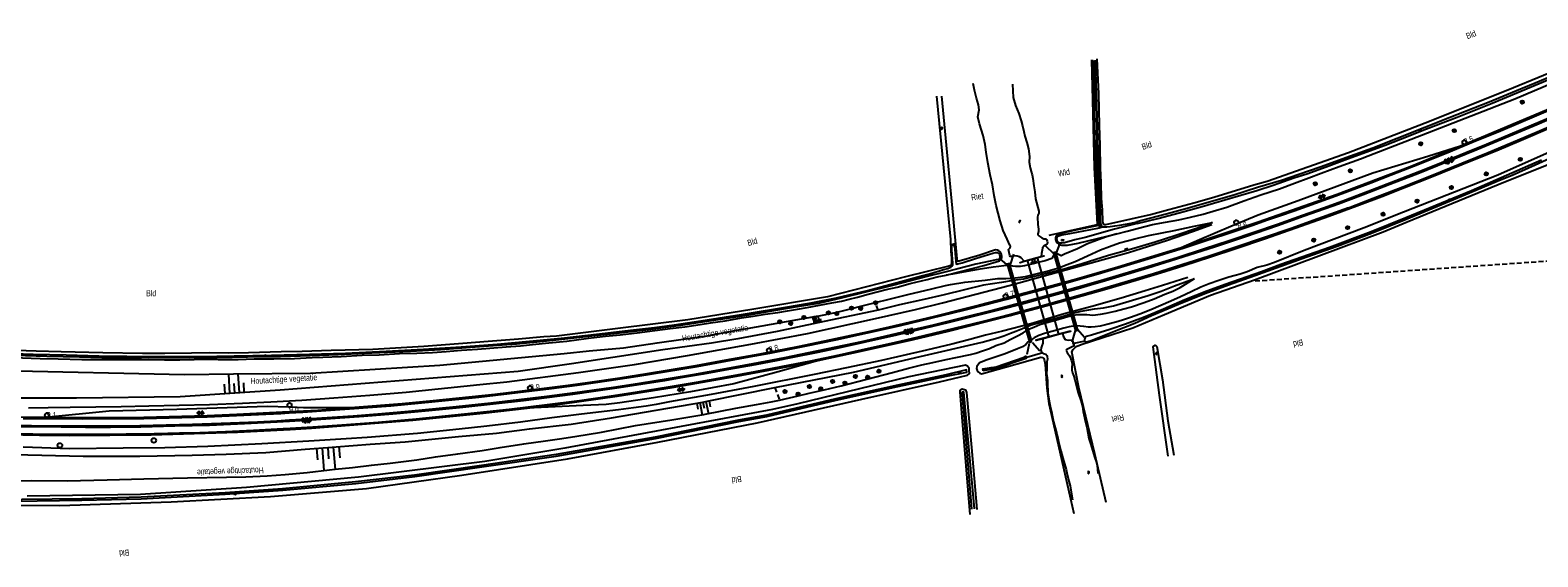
# Model space of a CAD drawing. Header units: metres. Extents: x 74699 to 149952, y 394498 to 789673.
# Tile 7 of 22: x 75684 to 76304, y 394606 to 394823. Entities that reach past the tile are written whole.
import ezdxf

# ---------------------------------------------------------------- set-up
doc = ezdxf.new("R2010")
doc.units = ezdxf.units.M
doc.linetypes.add('Houtwal', pattern=[3, 2, -1])
doc.layers.get('0').update_dxf_attribs({"linetype": 'CONTINUOUS'})
for name, color, linetype in [('4401', 7, 'CONTINUOUS'), ('4411', 7, 'CONTINUOUS'), ('4504', 7, 'CONTINUOUS'), ('4601', 172, 'CONTINUOUS'), ('4602', 7, 'CONTINUOUS'), ('B-AF-FRAST-GD', 47, 'Raster'), ('B-AF-HOUT-GD', 74, 'Houtwal'), ('B-AF-RAST-GD', 47, 'Raster'), ('B-AS-HECT-GD', 9, 'CONTINUOUS'), ('B-BB-BORD-GD', 8, 'CONTINUOUS'), ('B-BP-BOOM-GD', 74, 'CONTINUOUS'), ('B-GL-RAIL-GD', 232, 'CONTINUOUS'), ('B-MK-ASSTRP-GD', 121, 'CONTINUOUS'), ('B-MK-STRP-GD', 121, 'CONTINUOUS'), ('B-TE-OND-GD', 8, 'CONTINUOUS'), ('B-TR-SLOO-GD', 142, 'CONTINUOUS'), ('B-TR-TALB-GD', 72, 'CONTINUOUS'), ('B-TR-TALO-GD', 72, 'CONTINUOUS'), ('B-VH-HALT-GD', 13, 'CONTINUOUS'), ('B-VH-HFDR-GD', 13, 'CONTINUOUS'), ('B-WT-DUIKER-GD', 134, 'CONTINUOUS'), ('B-WT-HDUIK-GD', 134, 'CONTINUOUS'), ('B-WT-WLIJN-GD', 134, 'CONTINUOUS'), ('L-AR-BLOCKS-GD', 8, 'CONTINUOUS'), ('L-AR-SYMB-GD', 8, 'CONTINUOUS')]:
    doc.layers.add(name, color=color, linetype=linetype)
doc.linetypes.add('Raster', pattern='A,4,-1,[1,dgnlstyle.shx,S=0.004,R=0,X=0,Y=0],-1', length=6)

# ---------------------------------------------------------------- blocks, each defined once
blk = doc.blocks.new('TALUD', base_point=(74815.635627, 394500.906339))
at = {"layer": '4602'}
for points in [[(74815.135627, 394501.406339, 0), (74815.635627, 394501.406339, 0)], [(74815.135627, 394501.156339, 0), (74816.135627, 394501.156339, 0)], [(74815.135627, 394500.906339, 0), (74815.635627, 394500.906339, 0)], [(74815.135627, 394500.656339, 0), (74816.135627, 394500.656339, 0)], [(74815.135627, 394500.406339, 0), (74815.635627, 394500.406339, 0)]]:
    blk.add_polyline3d(points, dxfattribs=at)
blk = doc.blocks.new('2401')
blk.add_circle((0, 0), 0.375)
blk = doc.blocks.new('2202')
for p, q in [((-0.35, 0), (-0.5, 0)), ((0, 0.35), (0, 0.5)), ((0.35, 0), (0.5, 0)), ((0, -0.35), (0, -0.5))]:
    blk.add_line(p, q)
blk.add_circle((0, 0), 0.35)
blk = doc.blocks.new('WATER', base_point=(74757.21488, 394499.617761))
at = {"layer": '4601'}
for points in [[(74756.71488, 394499.767761, 0), (74756.77738, 394499.830261, 0), (74756.90238, 394499.892761, 0), (74757.02738, 394499.892761, 0), (74757.15238, 394499.830261, 0), (74757.21488, 394499.767761, 0), (74757.27738, 394499.705261, 0), (74757.40238, 394499.642761, 0), (74757.52738, 394499.642761, 0), (74757.65238, 394499.705261, 0), (74757.71488, 394499.767761, 0)], [(74756.71488, 394499.467761, 0), (74756.77738, 394499.530261, 0), (74756.90238, 394499.592761, 0), (74757.02738, 394499.592761, 0), (74757.15238, 394499.530261, 0), (74757.21488, 394499.467761, 0), (74757.27738, 394499.405261, 0), (74757.40238, 394499.342761, 0), (74757.52738, 394499.342761, 0), (74757.65238, 394499.405261, 0), (74757.71488, 394499.467761, 0)]]:
    blk.add_polyline3d(points, dxfattribs=at)
blk = doc.blocks.new('GV4', base_point=(74757.21488, 394499.617761))
at = {"layer": '4401'}
for points in [[(74757.21488, 394499.649011, 0), (74757.30863, 394499.711511, 0)], [(74757.21488, 394499.555261, 0), (74757.46488, 394499.711511, 0)], [(74757.21488, 394499.711511, 0), (74757.52738, 394499.524011, 0)], [(74757.21488, 394499.617761, 0), (74757.37113, 394499.524011, 0)], [(74757.27738, 394499.524011, 0), (74757.58988, 394499.711511, 0)], [(74757.33988, 394499.711511, 0), (74757.58988, 394499.555261, 0)], [(74757.43363, 394499.524011, 0), (74757.58988, 394499.617761, 0)], [(74757.49613, 394499.711511, 0), (74757.58988, 394499.649011, 0)]]:
    blk.add_polyline3d(points, dxfattribs=at)
blk = doc.blocks.new('GV6', base_point=(74757.21488, 394499.617761))
at = {"layer": '4411'}
for points in [[(74757.21488, 394499.586511, 0), (74757.37113, 394499.711511, 0)], [(74757.21488, 394499.649011, 0), (74757.37113, 394499.524011, 0)], [(74757.27738, 394499.524011, 0), (74757.52738, 394499.711511, 0)], [(74757.27738, 394499.711511, 0), (74757.52738, 394499.524011, 0)], [(74757.43363, 394499.711511, 0), (74757.58988, 394499.586511, 0)], [(74757.43363, 394499.524011, 0), (74757.58988, 394499.649011, 0)]]:
    blk.add_polyline3d(points, dxfattribs=at)
blk = doc.blocks.new('2901')
for radius in [0.27, 0.18, 0.09]:
    blk.add_circle((0, 0), radius)

msp = doc.modelspace()

# ---------------------------------------------------------------- linework, layer by layer
at = {"layer": 'B-AF-FRAST-GD'}
for points in [[(76085.858293, 394726.002907), (76082.8043, 394728.634453)], [(76088.415705, 394730.477354), (76087.007545, 394726.154154)], [(76105.046891, 394730.537703), (76101.751872, 394733.783549)], [(76107.311122, 394734.577408), (76106.054582, 394731.022364)], [(76113.816969, 394699.043727), (76112.500824, 394694.143107)], [(76114.773624, 394699.515348), (76117.620118, 394696.210271)], [(76094.856359, 394693.653977), (76093.887411, 394689.20151)], [(76096.201189, 394694.060778), (76099.305473, 394690.586573)]]:
    msp.add_lwpolyline(points, dxfattribs=at)
at = {"layer": 'B-AF-HOUT-GD'}
for points in [[(76187.86991, 394719.389661), (76325.895139, 394728.838226), (76342.425742, 394742.844945), (76365.502798, 394767.373001), (76396.008827, 394801.979086), (76406.249155, 394812.323963)], [(76032.723732, 394707.445001), (76031.596087, 394710.527306)], [(75990.217052, 394675.494676), (75992.165007, 394670.362344)]]:
    msp.add_lwpolyline(points, dxfattribs=at)
at = {"layer": 'B-AF-RAST-GD'}
msp.add_lwpolyline([(76120.534413, 394810.367694), (76121.646784, 394766.046053), (76122.896139, 394742.589858), (76122.901462, 394742.489925), (76102.960728, 394738.108983)], dxfattribs=at)
at = {"layer": 'B-GL-RAIL-GD'}
for points in [[(75682.979323, 394667.20367), (75691.021852, 394667.321762), (75700.132794, 394667.524045), (75710.706286, 394667.573592), (75721.128158, 394667.747563), (75732.428453, 394667.990824), (75757.390298, 394668.51207), (75771.060086, 394669.085315), (75782.704226, 394669.670185), (75795.461856, 394670.388794), (75808.64454, 394671.292176), (75823.423512, 394672.345316), (75838.355966, 394673.643952), (75868.708513, 394676.741159), (75879.856817, 394677.925801), (75909.303002, 394681.777006), (75932.447858, 394685.056379), (75954.28551, 394688.791728), (75980.260842, 394693.436047), (76003.576688, 394697.815871), (76031.558834, 394703.915289), (76048.136748, 394707.665538), (76059.166588, 394710.370844), (76086.640231, 394717.563635), (76109.995566, 394723.984545), (76135.839395, 394731.172493), (76151.363425, 394736.030271), (76162.14665, 394739.693722), (76170.022903, 394742.572175)], [(76160.203234, 394720.792002), (76149.800666, 394717.555067), (76142.616071, 394715.275934), (76132.777579, 394712.374305), (76120.637976, 394708.953744), (76109.254234, 394705.825245), (76095.532127, 394701.817578), (76083.92971, 394698.790779), (76076.968633, 394697.040265), (76070.438199, 394695.284909), (76063.065477, 394693.408852), (76052.591451, 394690.896889), (76034.140088, 394686.692154), (76019.72843, 394683.711549), (76006.333403, 394680.887407), (75981.483854, 394675.913772), (75964.021556, 394672.674259), (75946.81891, 394669.627717), (75941.29207, 394668.525031), (75937.152155, 394667.858576), (75932.003803, 394667.221552), (75925.810881, 394666.383361), (75910.628088, 394664.537108), (75898.372628, 394663.02911), (75885.495044, 394661.288282), (75871.594123, 394659.66629), (75860.238321, 394658.451846), (75843.109436, 394656.639492), (75822.388254, 394654.98211), (75813.766069, 394654.39575), (75798.386953, 394653.440958), (75778.9957, 394652.317038), (75756.833203, 394651.299661), (75739.013649, 394650.675675), (75721.854962, 394650.535231), (75699.877984, 394650.335928), (75680.678583, 394651.024735)]]:
    msp.add_lwpolyline(points, dxfattribs=at)
at = {"layer": 'B-MK-ASSTRP-GD'}
for points in [[(76326.725381, 394793.496533), (76303.90612, 394783.674399), (76279.247252, 394773.395177), (76254.841973, 394763.494483), (76243.413621, 394759.043195), (76232.415607, 394754.870738), (76222.216201, 394751.057526), (76208.128261, 394746.036381), (76197.105478, 394742.116918), (76183.921785, 394737.616381), (76171.589823, 394733.497837), (76155.590645, 394728.368227), (76143.745777, 394724.707292), (76126.265637, 394719.469693), (76120.158955, 394717.704355), (76115.966956, 394716.492519), (76103.395068, 394712.98356), (76092.546259, 394710.041304), (76082.318759, 394707.359746), (76071.845668, 394704.743101), (76061.397727, 394702.110016), (76048.819656, 394699.107061), (76039.710023, 394696.979162), (76027.33842, 394694.170473), (76016.987901, 394691.924684), (76007.908425, 394690.014748), (75997.509571, 394687.92272), (75990.705445, 394686.554087), (75982.077331, 394684.939421), (75971.121834, 394682.91284), (75960.645698, 394681.054664), (75954.886553, 394680.057531), (75950.861099, 394679.375408), (75944.807689, 394678.349643), (75936.810213, 394677.079671), (75926.10058, 394675.3817), (75916.450935, 394674.007155), (75907.00334, 394672.712428), (75896.279788, 394671.292171), (75886.674649, 394670.121437), (75874.291327, 394668.739607), (75861.752223, 394667.357447), (75847.748651, 394665.898758), (75832.985026, 394664.573303), (75821.008336, 394663.569808), (75801.384614, 394662.181137), (75790.437365, 394661.553724), (75785.239233, 394661.255807), (75771.803125, 394660.569837), (75757.474479, 394659.979109), (75743.170569, 394659.577794), (75729.220956, 394659.273913), (75716.693071, 394659.146547), (75706.348552, 394659.099641), (75696.384618, 394659.168521), (75679.812964, 394659.307624)], [(75676.280359, 394660.019255), (75692.114532, 394659.828158), (75709.932347, 394659.788545), (75728.749875, 394659.940826), (75750.502358, 394660.426226), (75766.135318, 394660.953224), (75777.190085, 394661.486748), (75785.192996, 394661.869853), (75790.398796, 394662.185575), (75792.971897, 394662.341628), (75816.65439, 394663.934456), (75828.342849, 394664.840531), (75839.32856, 394665.806311), (75859.025434, 394667.76881), (75873.206629, 394669.28704), (75896.375913, 394671.965307), (75907.908008, 394673.489024), (75923.768665, 394675.729253), (75934.518256, 394677.376139), (75946.228489, 394679.267776), (75957.94858, 394681.246258), (75968.64631, 394683.149621), (75981.330668, 394685.469117), (75994.361624, 394687.966548), (76004.172592, 394689.907199), (76015.425332, 394692.27627), (76025.957334, 394694.546202), (76035.470029, 394696.689143), (76045.293764, 394698.96595), (76055.492254, 394701.383438), (76068.176973, 394704.487322), (76079.822251, 394707.441511), (76095.229527, 394711.460547), (76105.794, 394714.321131), (76115.08786, 394716.930275), (76125.567362, 394719.946022), (76143.572291, 394725.346344), (76155.775977, 394729.119437), (76167.024967, 394732.70698), (76177.163976, 394736.022995), (76187.762033, 394739.59669), (76197.09582, 394742.838117), (76207.461727, 394746.474773), (76216.1224, 394749.539484), (76225.078786, 394752.834778), (76236.239379, 394756.994533), (76245.904186, 394760.688876), (76255.688716, 394764.518995), (76264.620709, 394768.110335), (76274.711814, 394772.238335), (76283.136653, 394775.699021), (76292.836168, 394779.741919), (76301.703052, 394783.461327), (76313.123069, 394788.326429)]]:
    msp.add_lwpolyline(points, dxfattribs=at)
at = {"layer": 'B-MK-STRP-GD'}
for points in [[(75680.783414, 394662.849463), (75689.851543, 394662.780624), (75705.080364, 394662.665018), (75730.360823, 394662.856982), (75756.489184, 394663.505916), (75768.601393, 394664.006989), (75777.677801, 394664.381888), (75786.856348, 394664.901004), (75790.22093, 394665.09944), (75795.878169, 394665.433092), (75805.320923, 394666.029019), (75817.006933, 394666.871304), (75832.163856, 394668.060117), (75850.293355, 394669.74898), (75868.325351, 394671.634585), (75884.444803, 394673.487014), (75898.30088, 394675.150116), (75908.826606, 394676.565295), (75922.03725, 394678.410886), (75933.814228, 394680.222221), (75945.600497, 394682.114802), (75958.145199, 394684.232893), (75969.970088, 394686.342526), (75979.569635, 394688.110416), (75988.148192, 394689.701003), (76003.245045, 394692.677819), (76015.32875, 394695.221516), (76041.400578, 394700.990092), (76050.43282, 394703.14294), (76058.942243, 394705.202142), (76068.535091, 394707.572921), (76076.683769, 394709.62497), (76085.713959, 394711.951282), (76094.179872, 394714.174796), (76100.013018, 394715.752037), (76105.83378, 394717.348284), (76111.773004, 394719.035895), (76117.502596, 394720.6555), (76123.344671, 394722.341017), (76137.99758, 394726.654946), (76146.586552, 394729.261567), (76152.368657, 394731.102909), (76158.219051, 394732.930337), (76166.968027, 394735.75211), (76175.371489, 394738.482125), (76181.270348, 394740.486169), (76186.938571, 394742.413448), (76192.626809, 394744.354745), (76198.339473, 394746.31615), (76203.937641, 394748.302141), (76209.283808, 394750.191521), (76221.112165, 394754.446132), (76235.541725, 394759.797208), (76243.951876, 394763.036797), (76253.046979, 394766.597267), (76266.494045, 394771.997838), (76277.723813, 394776.616156), (76288.893674, 394781.242529), (76311.209865, 394790.693104)], [(76315.242151, 394785.378465), (76298.526487, 394778.246764), (76283.804213, 394772.140368), (76272.961353, 394767.691625), (76259.844188, 394762.3584), (76248.771026, 394758.009136), (76236.524852, 394753.316569), (76226.381363, 394749.324412), (76226.411486, 394749.541495), (76213.749948, 394744.936413), (76202.745515, 394741.022894), (76191.833327, 394737.278195), (76179.593105, 394733.104468), (76168.934126, 394729.611172), (76157.750211, 394726.03468), (76146.044288, 394722.399685), (76134.364531, 394718.890363), (76122.37378, 394715.338853), (76110.718505, 394712.006041), (76099.455929, 394708.941819), (76087.723322, 394705.801687), (76075.923002, 394702.769801), (76063.9777, 394699.792874), (76051.474848, 394696.752824), (76039.919056, 394694.035779), (76028.710625, 394691.547572), (76016.671393, 394688.897746), (76004.891755, 394686.442896), (75992.670041, 394683.999176), (75981.917181, 394681.959346), (75970.040437, 394679.75843), (75957.847551, 394677.610932), (75946.234951, 394675.642229), (75933.465939, 394673.616223), (75921.982246, 394671.878621), (75909.735417, 394670.131016), (75896.399343, 394668.394049), (75880.817528, 394666.532868), (75862.409348, 394664.535916), (75842.575461, 394662.55033), (75826.831459, 394661.154998), (75811.888016, 394660.009424), (75800.0582, 394659.209803), (75790.614938, 394658.644659), (75787.829109, 394658.477937), (75775.568691, 394657.845945), (75764.099724, 394657.294619), (75753.443105, 394656.936413), (75745.140302, 394656.714376), (75735.326935, 394656.474056), (75734.69671, 394656.458622), (75723.081938, 394656.308636), (75715.030005, 394656.256391), (75705.016626, 394656.202226), (75697.066115, 394656.250952), (75684.734138, 394656.359607), (75674.221605, 394656.544987)]]:
    msp.add_lwpolyline(points, dxfattribs=at)
at = {"layer": 'B-TR-SLOO-GD'}
for points in [[(76120.880492, 394810.461199), (76121.312998, 394798.459804), (76121.472813, 394789.068347), (76121.848695, 394779.073021), (76122.134797, 394769.770598), (76122.526698, 394760.952836), (76122.810193, 394752.857408), (76123.170801, 394746.332189), (76123.395786, 394742.668763)], [(76121.567808, 394810.140452), (76122.031607, 394799.369892), (76122.432821, 394787.321186), (76122.924559, 394771.129957), (76123.266168, 394759.748822), (76123.668872, 394747.237062), (76123.801492, 394743.284902), (76123.846373, 394742.73992)], [(76124.498175, 394742.842854), (76124.435164, 394742.990604), (76124.312975, 394744.075781), (76124.22245, 394747.262022), (76123.423748, 394768.500274), (76122.145601, 394810.273817)], [(76122.733824, 394810.782319), (76123.368614, 394796.445539), (76123.691596, 394783.317616), (76123.949386, 394775.232991), (76124.161728, 394765.860161), (76124.339797, 394759.987241), (76124.563687, 394753.278738), (76124.874748, 394748.618772), (76125.053935, 394744.028097), (76125.164204, 394743.300548), (76125.298229, 394742.9692)], [(76125.298229, 394742.9692), (76125.332214, 394742.885178), (76125.571378, 394742.619565), (76126.010217, 394742.604664), (76126.4688, 394742.646759), (76136.929788, 394745.023495), (76144.835971, 394746.775871), (76152.403899, 394748.802802), (76162.617155, 394751.571065), (76170.943551, 394753.917625), (76187.409334, 394758.895358), (76192.879923, 394760.509899), (76226.33452, 394772.224074), (76259.697475, 394785.174301), (76294.310637, 394799.004814), (76324.389004, 394811.385071)], [(76123.395786, 394742.668763), (76123.405121, 394742.516747), (76123.244766, 394742.262375), (76122.797154, 394742.07083), (76113.899298, 394740.256241), (76107.497387, 394738.845101), (76106.54483, 394738.426378), (76106.027015, 394737.940228), (76105.694346, 394737.197777), (76105.764009, 394736.471346), (76105.942823, 394735.698348), (76106.360428, 394735.111615), (76107.017197, 394734.665698), (76107.66726, 394734.292423), (76108.167939, 394734.167254), (76110.650845, 394734.150117), (76115.002357, 394734.978249), (76130.974911, 394738.772458), (76135.207214, 394739.941826), (76139.948763, 394741.176015), (76145.653673, 394742.589763), (76151.019208, 394743.606394), (76156.53152, 394744.595831), (76161.248483, 394745.673558), (76166.479536, 394746.92451), (76170.590393, 394748.149013), (76176.281892, 394749.784788), (76183.229186, 394752.43645), (76190.224626, 394754.823996), (76197.891929, 394757.333717), (76204.139613, 394759.660905), (76209.998098, 394761.865512), (76215.155296, 394763.800075), (76222.470214, 394766.490389), (76231.247433, 394769.636488), (76234.38748, 394770.852795), (76258.906596, 394780.374265), (76294.804983, 394794.314301), (76327.197128, 394808.134755)], [(76314.290114, 394805.473408), (76303.218551, 394800.742289), (76295.534768, 394797.687551), (76284.304507, 394792.95457), (76267.81153, 394786.490446), (76257.754736, 394782.498053), (76246.37919, 394778.043723), (76236.398764, 394774.107954), (76227.166005, 394770.770094), (76214.650147, 394766.291177), (76205.837228, 394763.180932), (76198.834054, 394760.797491), (76188.915469, 394757.805711), (76179.092251, 394754.770344), (76169.891156, 394752.05498), (76159.904026, 394749.250582), (76151.349269, 394746.903649), (76144.440346, 394745.036906), (76139.178001, 394743.713683), (76139.351599, 394743.049463), (76147.912689, 394745.061865), (76156.597086, 394747.394642), (76166.08391, 394749.977386), (76175.391175, 394752.772099), (76188.664012, 394756.611755), (76195.330419, 394758.840224), (76203.814395, 394761.787301), (76209.204518, 394763.54452), (76217.210166, 394766.348919), (76224.884637, 394769.237137), (76233.959444, 394772.502354), (76241.451748, 394775.323516), (76247.795917, 394777.705839), (76258.399956, 394781.970551), (76271.129273, 394786.869308), (76285.448917, 394792.558199), (76301.563032, 394799.347168), (76314.096772, 394804.458266)], [(76056.762286, 394795.466161), (76062.468313, 394736.501148), (76062.667243, 394731.691798), (76062.884055, 394728.823325), (76062.882565, 394727.314582), (76062.926306, 394726.551998)], [(76065.424977, 394727.721049), (76065.279009, 394728.473001), (76063.642524, 394746.474495), (76058.948658, 394795.39538)], [(76337.509849, 394784.958979), (76287.767165, 394762.933945), (76249.029361, 394747.703096), (76232.761391, 394741.307145), (76208.061971, 394731.914198), (76195.819177, 394726.986384), (76192.77785, 394725.928029), (76188.782104, 394724.87638), (76184.696205, 394723.214155), (76181.722306, 394722.211307), (76179.71661, 394721.655494), (76177.151747, 394720.902613), (76172.916465, 394719.609937), (76168.925561, 394718.250578), (76165.500902, 394716.841674), (76161.520802, 394714.931345), (76157.121234, 394712.897709), (76153.269284, 394711.023888), (76149.043314, 394709.253257), (76144.925378, 394707.531055), (76140.430071, 394705.756327), (76136.633255, 394704.360461), (76133.259259, 394703.22611), (76130.567365, 394702.415114), (76126.848407, 394701.506516), (76124.077164, 394700.838571), (76122.088976, 394700.53645), (76120.375715, 394700.412398), (76119.210072, 394700.394889), (76117.429383, 394700.595683), (76115.836077, 394700.801691), (76114.005096, 394700.878432), (76111.340024, 394700.503295), (76109.123849, 394699.95009), (76105.739795, 394699.040746), (76101.165511, 394697.713798), (76098.815598, 394696.959427), (76096.975677, 394696.055299), (76095.33465, 394694.913556), (76094.471537, 394694.299942), (76093.476884, 394693.193531), (76092.191287, 394692.339694), (76090.092085, 394691.408372), (76085.011162, 394689.455202), (76077.587403, 394686.920887), (76074.432455, 394685.763812), (76073.281713, 394684.192484), (76073.24595, 394683.341628), (76073.417313, 394682.558944), (76073.875897, 394681.975191), (76074.566396, 394681.402467), (76075.258616, 394681.177612), (76085.621737, 394684.075138), (76099.688433, 394688.015005), (76100.424923, 394687.91703), (76100.580712, 394687.7785)], [(76113.784681, 394691.982821), (76114.611201, 394692.623189), (76116.289072, 394693.304917), (76137.59736, 394700.172117), (76150.590055, 394705.599492), (76169.571527, 394713.526165), (76187.699907, 394719.859904), (76240.564384, 394739.618471), (76250.562318, 394743.743485), (76290.259757, 394760.122469), (76318.096243, 394771.168327)], [(76305.76963, 394769.091478), (76276.972019, 394756.514898), (76249.948763, 394745.339027), (76235.670843, 394739.648273), (76218.575485, 394733.21954), (76198.507719, 394726.16682), (76190.473013, 394723.143375), (76175.513365, 394717.902636), (76168.056824, 394715.18988), (76158.911608, 394711.589759), (76150.195547, 394707.824608), (76144.973435, 394705.564847), (76145.199187, 394705.168849), (76156.338178, 394709.864205), (76167.261102, 394714.189267), (76176.982247, 394717.869481), (76187.854879, 394721.710628), (76209.131129, 394729.339277), (76221.644752, 394733.763432), (76235.802345, 394739.06303), (76250.119754, 394744.771665), (76264.630132, 394750.823027), (76276.22398, 394755.687511), (76287.503787, 394760.437628), (76293.735825, 394762.982002), (76303.215571, 394767.229205), (76309.267678, 394769.911414)], [(76123.846373, 394742.73992), (76123.858862, 394742.588272), (76123.884939, 394742.274976), (76123.757534, 394741.287774)], [(76125.008114, 394741.644656), (76124.586411, 394742.635956), (76124.498175, 394742.842854)], [(75676.808379, 394687.83172), (75687.808789, 394687.449133), (75695.087634, 394687.359726), (75704.92538, 394687.070644), (75714.16708, 394687.133601), (75723.538421, 394687.079957), (75729.461632, 394687.094485), (75738.932065, 394686.982354), (75745.304547, 394686.965218), (75751.107059, 394687.059468), (75756.483771, 394687.203264), (75761.056192, 394687.109387), (75769.260026, 394687.091505), (75775.901846, 394687.331041), (75783.877693, 394687.350785), (75792.427979, 394687.555676), (75799.661748, 394687.924108), (75804.106019, 394687.994143), (75811.597205, 394688.327184), (75820.299484, 394688.826745), (75827.290736, 394689.036107), (75835.681952, 394689.547589), (75842.809178, 394689.6817), (75849.32322, 394689.983821), (75854.832925, 394690.301215), (75861.132018, 394690.866714), (75867.772348, 394691.297358), (75872.89574, 394691.701552), (75879.541658, 394692.35683), (75885.489084, 394692.721536), (75890.452288, 394693.215882), (75897.201396, 394693.896493), (75904.616214, 394694.603926), (75913.465269, 394695.804214), (75920.436777, 394696.665501), (75926.458336, 394697.255215), (75933.548309, 394698.081112), (75940.760098, 394698.985612), (75947.143011, 394699.770158), (75953.116141, 394700.505903), (75959.506132, 394701.442441), (75963.745885, 394702.110013), (75969.78458, 394703.056609), (75976.438321, 394704.268819), (75981.212281, 394704.971781), (75986.17325, 394705.752974), (75991.382323, 394706.465995), (75995.432459, 394707.087001), (75999.577962, 394707.781022), (76003.515966, 394708.463123), (76008.621477, 394709.497636), (76013.6007, 394710.358551), (76017.618425, 394711.141607), (76020.845272, 394711.878469), (76024.187975, 394712.717777), (76028.675087, 394713.93632), (76036.080964, 394715.939036), (76040.604211, 394716.903141), (76045.897476, 394718.301615), (76052.916296, 394720.007798), (76056.98245, 394721.144011), (76060.658194, 394721.820524), (76071.964823, 394724.71582), (76076.249652, 394725.807702), (76082.624368, 394727.686739), (76083.367191, 394728.436267), (76083.651804, 394729.097879), (76083.642118, 394729.541933), (76083.451383, 394730.36336), (76082.910843, 394731.388187), (76082.458593, 394731.863162), (76081.894212, 394732.080719), (76081.051551, 394732.176086), (76074.540312, 394730.048783), (76066.088833, 394727.502267), (76065.45206, 394727.581532), (76065.424977, 394727.721049)], [(76062.926306, 394726.551998), (76062.577091, 394725.728726), (76061.761625, 394725.461995), (76043.971129, 394721.119424), (76011.890419, 394712.838104), (75980.72315, 394707.681557), (75954.349585, 394703.44404), (75925.513603, 394699.82492), (75900.242351, 394696.694186), (75895.095117, 394696.339538), (75884.677715, 394695.478996), (75872.22854, 394694.426229), (75861.804806, 394693.640193), (75845.684357, 394692.438042), (75824.671857, 394691.225832), (75807.525836, 394690.74229), (75795.531518, 394690.349272), (75786.905236, 394690.190574), (75773.452095, 394689.889198), (75765.098132, 394689.736834), (75757.34841, 394689.825868), (75750.096015, 394689.696973), (75739.098213, 394689.575529), (75729.81926, 394689.552804), (75713.565819, 394689.830711), (75696.377329, 394690.23565), (75686.032198, 394690.537771), (75673.855342, 394690.911045)], [(76126.625635, 394628.277739), (76121.893026, 394648.254236), (76115.356259, 394675.605318), (76112.402849, 394690.168595), (76112.999461, 394691.164384), (76113.784681, 394691.982821)], [(76152.061917, 394647.252133), (76148.480423, 394672.382569), (76145.883896, 394692.338577), (76146.056749, 394692.628032), (76146.279894, 394692.765867), (76146.729909, 394692.921212), (76147.009678, 394692.83404), (76147.480555, 394692.456668), (76149.795823, 394678.756913), (76151.963569, 394661.826959), (76154.470317, 394647.736793)], [(76100.580712, 394687.7785), (76100.93268, 394687.465524), (76101.203136, 394686.484655), (76101.420321, 394685.142061), (76102.18326, 394675.279355), (76103.030391, 394668.959772), (76113.222413, 394623.696377)], [(75661.147259, 394627.176916), (75695.770107, 394626.974633), (75741.64892, 394628.539627), (75782.575331, 394630.732706), (75822.095446, 394633.990472), (75861.336909, 394639.487138), (75904.889651, 394646.21315), (75941.957407, 394653.107544), (75982.96652, 394660.97573), (76026.032738, 394670.715129), (76057.9855, 394677.885072), (76069.506853, 394680.616969), (76070.267014, 394681.309427), (76070.239107, 394682.580275), (76070.120862, 394683.313776), (76069.857141, 394683.801757), (76069.511579, 394684.338231), (76068.697371, 394684.801942), (76045.385994, 394679.93783), (75999.595098, 394668.867012), (75989.174716, 394666.534981), (75903.79367, 394650.549015), (75870.847203, 394645.118659), (75818.825386, 394638.635537), (75772.670902, 394634.377902), (75728.990011, 394631.525448), (75682.408236, 394630.769214)], [(75667.93213, 394628.674855), (75704.92687, 394629.165104), (75729.333855, 394629.783129), (75763.930998, 394631.639814), (75787.581004, 394633.289), (75817.651175, 394636.072909), (75841.979183, 394638.917169), (75869.544096, 394642.921111), (75900.219999, 394647.354951), (75941.058122, 394654.561898), (75975.302853, 394661.588168), (75986.888133, 394663.634842), (76015.483834, 394670.304975), (76040.882118, 394675.980827), (76060.86085, 394680.233991), (76069.236793, 394681.836983), (76069.091506, 394682.817107), (76060.760267, 394680.825939), (76040.753968, 394676.567188), (76015.350468, 394670.889845), (75986.767434, 394664.223066), (75975.190349, 394662.177509), (75940.945618, 394655.151611), (75900.125004, 394647.947645), (75869.458042, 394643.514922), (75841.900952, 394639.512097), (75817.58859, 394636.669701), (75787.532575, 394633.886909), (75763.894118, 394632.238841), (75729.310386, 394630.382528), (75704.915322, 394629.764875), (75667.952247, 394629.275372)], [(76070.663206, 394623.291438), (76067.259409, 394663.377797), (76066.424944, 394673.709145), (76066.463687, 394674.098065), (76066.538565, 394674.51418), (76066.795983, 394674.790969), (76067.350306, 394674.949666), (76068.644844, 394674.630782), (76069.045685, 394673.497176), (76071.204491, 394650.902545), (76073.333122, 394625.381326)]]:
    msp.add_lwpolyline(points, dxfattribs=at)
msp.add_lwpolyline([(76075.96504, 394682.434892), (76075.836144, 394683.17399), (76079.178847, 394683.75737), (76081.284382, 394684.0431), (76092.808567, 394688.018357), (76093.466081, 394688.507115), (76093.689971, 394687.528854), (76081.459098, 394683.309963), (76079.293959, 394683.016038)], close=True, dxfattribs=at)
at = {"layer": 'B-TR-TALB-GD'}
for points in [[(76170.397796, 394743.461108), (76164.180659, 394741.169309), (76155.250393, 394738.09371), (76146.750771, 394735.325446), (76137.948655, 394732.821306), (76127.612464, 394729.909992), (76116.720088, 394726.479372), (76108.302422, 394724.022916), (76107.453989, 394723.81002), (76100.980364, 394722.185602), (76092.52023, 394720.189964), (76088.269469, 394719.521554), (76083.498694, 394718.771374), (76076.057799, 394717.623239), (76068.20377, 394715.731537), (76059.948154, 394713.663628), (76051.476471, 394711.764103), (76041.439794, 394709.530419), (76032.723732, 394707.445001), (76007.915913, 394702.139737), (75991.191588, 394698.563164), (75974.904247, 394695.532268), (75964.122139, 394693.745246), (75944.128133, 394691.117426), (75923.467301, 394687.8537), (75906.493761, 394685.309699), (75884.549938, 394682.186788), (75786.514826, 394674.497789), (75767.829437, 394673.256088), (75745.361916, 394671.763053), (75702.663011, 394671.159556), (75671.562182, 394671.103139)], [(76130.974911, 394738.772458), (76126.332082, 394737.359455), (76118.913166, 394734.663462), (76114.842542, 394732.687196), (76109.448321, 394730.386084), (76107.996948, 394729.803821), (76106.187947, 394730.754143), (76105.559119, 394730.532119), (76105.213039, 394730.409926), (76104.156919, 394728.707096), (76101.432987, 394727.744853), (76098.468401, 394726.981169), (76097.044598, 394726.592981), (76095.313452, 394726.120999), (76092.992224, 394725.650122), (76091.253631, 394725.359177), (76089.451335, 394725.336453), (76088.106133, 394725.510052), (76086.924471, 394725.741765), (76086.498925, 394725.748808), (76086.069144, 394725.755921), (76084.399097, 394725.563696), (76082.417987, 394725.414312), (76080.045723, 394725.080526), (76073.936619, 394724.071344), (76067.770518, 394722.982442), (76063.302033, 394722.186348), (76060.658194, 394721.820524)], [(75677.024348, 394648.021867), (75705.413393, 394647.253996), (75728.708379, 394647.283426), (75750.259556, 394647.732696), (75764.300547, 394648.109322), (75780.70002, 394648.839107), (75796.849526, 394650.150781), (75806.105122, 394650.822074), (75809.577353, 394651.073908), (75823.553897, 394652.28202), (75838.032238, 394653.234577), (75847.558178, 394654.185643), (75859.928377, 394655.389657), (75875.574596, 394656.792602), (75889.133163, 394658.569565), (75906.308614, 394660.511931), (75922.877215, 394663.129693), (75960.580195, 394669.582615), (75962.291159, 394669.875449), (75990.217052, 394675.494676), (76022.589825, 394681.807553), (76050.077997, 394688.323831), (76075.569786, 394694.189301), (76082.002618, 394695.97446), (76084.498562, 394696.807435), (76087.223984, 394697.910493), (76089.45059, 394698.789662), (76092.092566, 394699.837213), (76093.736897, 394700.531766), (76095.649474, 394701.339623), (76108.876862, 394704.950174), (76113.407187, 394706.270045), (76116.315521, 394706.944322), (76121.751252, 394707.884674), (76125.546046, 394708.350992), (76129.571967, 394709.154164), (76137.485974, 394711.463472), (76143.920668, 394713.443836), (76149.1737, 394715.233093), (76154.6916, 394717.330059), (76163.010173, 394720.348289)]]:
    msp.add_lwpolyline(points, dxfattribs=at)
at = {"layer": 'B-TR-TALO-GD'}
for points in [[(75672.032419, 394682.560859), (75747.164584, 394680.89225), (75767.349202, 394681.122795), (75799.023233, 394681.484571), (75852.258749, 394684.813118), (75903.400279, 394689.510709), (75913.816191, 394690.648785), (75927.888475, 394691.910913), (75941.720478, 394693.89463), (75963.165857, 394696.918448), (75976.773225, 394699.509388), (75978.853427, 394699.819332), (76007.390188, 394704.894646), (76007.712878, 394704.952037), (76015.811287, 394706.539756), (76031.596087, 394710.527306), (76037.314035, 394711.971602), (76044.933371, 394713.859579), (76054.886229, 394716.227373), (76060.393699, 394717.517814), (76062.537976, 394717.937654), (76068.441443, 394718.962481), (76076.80323, 394719.780183), (76081.855096, 394720.397091), (76085.30099, 394720.427265), (76087.962323, 394720.601831), (76089.094825, 394720.676115), (76093.383007, 394721.273279), (76097.713284, 394722.31487), (76102.241747, 394723.431712), (76106.500127, 394724.65994), (76107.150086, 394724.888124), (76108.026005, 394725.195637), (76110.575594, 394726.120999), (76113.874339, 394727.44087), (76118.846484, 394729.767686), (76124.303289, 394732.26065), (76127.932839, 394733.645713), (76132.059343, 394735.026306), (76138.368868, 394736.749625), (76144.029074, 394738.097807), (76149.579384, 394739.269039), (76154.625662, 394740.176147), (76162.771754, 394741.893878), (76170.397796, 394743.461108)], [(75672.357317, 394637.151668), (75684.231393, 394637.23371), (75698.841609, 394637.196457), (75715.374447, 394637.504911), (75730.39072, 394637.910595), (75748.444967, 394638.311809), (75764.382131, 394638.623243), (75772.42317, 394638.833722), (75781.188033, 394639.147392), (75788.586832, 394639.715126), (75797.685481, 394640.533945), (75806.878535, 394641.624626), (75809.205942, 394641.900754), (75816.265739, 394642.568326), (75824.139513, 394643.600604), (75831.862412, 394644.458165), (75842.790551, 394645.839876), (75850.512333, 394646.977579), (75859.68139, 394648.301547), (75869.713969, 394649.627751), (75877.074025, 394650.887644), (75886.864461, 394652.359506), (75895.821921, 394653.659632), (75901.51342, 394654.495588), (75907.80171, 394655.438831), (75918.807708, 394657.177052), (75932.842739, 394659.944942), (75947.80723, 394662.307894), (75960.957132, 394664.422369), (75961.549926, 394664.542279), (75974.158071, 394667.092657), (75982.693084, 394668.574577), (75988.698997, 394669.665342), (75992.165007, 394670.362344), (75996.194653, 394671.324959), (75999.821223, 394672.159052), (76004.333667, 394673.229327), (76010.506101, 394674.611783), (76017.435886, 394676.265067), (76038.655512, 394681.763968), (76045.185201, 394683.505168), (76050.731413, 394684.882408), (76055.183508, 394685.879296), (76060.681664, 394687.038234), (76064.693056, 394687.854817), (76070.732124, 394689.070752), (76072.963573, 394689.727893), (76075.680055, 394690.594023), (76078.53996, 394691.662064), (76081.129409, 394692.782259), (76084.551461, 394694.004526), (76087.109245, 394695.248028), (76090.051107, 394696.783593), (76092.468821, 394698.106071), (76094.124849, 394699.1676), (76094.743483, 394699.56415), (76097.025223, 394700.543156), (76099.246614, 394701.443931), (76102.163889, 394702.240398), (76105.702169, 394703.251815), (76110.829286, 394704.746028), (76113.47685, 394705.388641), (76114.697628, 394705.629295), (76116.495453, 394705.604335), (76118.609555, 394705.596512), (76121.10252, 394705.335369), (76124.267526, 394705.673998), (76126.612969, 394706.085643), (76130.301006, 394706.957361), (76133.796446, 394707.866332), (76136.966668, 394708.727246), (76142.263659, 394710.544815), (76146.35738, 394712.074792), (76150.771849, 394713.897577), (76153.971501, 394715.183919), (76157.046356, 394716.758972), (76160.317533, 394718.755728), (76163.010173, 394720.348289)]]:
    msp.add_lwpolyline(points, dxfattribs=at)
at = {"layer": 'B-VH-HALT-GD'}
for points in [[(76272.428277, 394774.891861), (76258.950823, 394770.644671), (76236.399218, 394763.755365), (76205.625163, 394752.37025), (76189.113468, 394746.430008), (76177.968473, 394741.807878), (76164.984909, 394736.332731), (76157.508229, 394733.098348)], [(76009.276095, 394686.976034), (75991.568192, 394681.998363), (75973.270384, 394677.038567), (75955.455316, 394673.704085), (75940.190446, 394671.242483), (75926.319646, 394669.308214), (75920.742443, 394668.614431), (75911.345111, 394668.177795), (75888.22433, 394667.099522)], [(75815.570825, 394667.133872), (75796.13225, 394667.232511), (75790.078003, 394667.440916), (75781.130108, 394667.748929), (75744.036799, 394666.482875), (75716.204786, 394665.796882), (75689.895882, 394663.190086)]]:
    msp.add_lwpolyline(points, dxfattribs=at)
at = {"layer": 'B-VH-HFDR-GD'}
for points in [[(76320.846968, 394795.223246), (76281.063965, 394778.425368), (76272.428277, 394774.891861), (76251.678665, 394766.401642), (76221.646372, 394754.930241), (76189.173065, 394743.528463), (76157.508229, 394733.098348), (76152.884165, 394731.645716), (76141.714756, 394728.169945), (76131.435591, 394725.033035), (76122.950085, 394722.630862), (76114.428509, 394720.185546), (76108.908722, 394718.649322), (76096.300757, 394715.140373), (76089.985696, 394713.485337), (76084.990869, 394712.176305), (76074.502432, 394709.434822), (76068.407505, 394707.92521), (76055.969524, 394704.82596), (76047.794492, 394702.870994), (76037.230437, 394700.403841), (76028.707566, 394698.439482), (76015.140776, 394695.543248), (75999.484943, 394692.278431), (75990.327109, 394690.479492), (75983.992911, 394689.275543), (75970.001987, 394686.765916), (75957.466835, 394684.539193), (75937.479371, 394681.182042), (75926.349803, 394679.450286), (75914.063252, 394677.677577), (75905.096707, 394676.430413), (75895.161447, 394675.142513), (75874.926437, 394672.729878), (75849.533674, 394670.04584), (75836.708726, 394668.842942), (75817.333146, 394667.2735), (75815.570825, 394667.133872), (75802.108252, 394666.067236), (75790.197721, 394665.479661), (75768.645732, 394664.416451), (75756.533523, 394663.915378), (75730.405162, 394663.266444), (75704.205757, 394663.091202), (75689.895882, 394663.190086), (75684.404081, 394663.163154), (75676.512678, 394663.282566)], [(75673.700925, 394656.155641), (75687.509504, 394655.915773), (75699.882733, 394655.868171), (75714.980971, 394655.876834), (75716.377259, 394655.893783), (75733.401655, 394656.100432), (75768.932603, 394657.134051), (75790.636151, 394658.297149), (75799.383721, 394658.765934), (75841.126165, 394662.042532), (75870.074962, 394664.953101), (75888.22433, 394667.099522), (75901.872696, 394668.713635), (75925.235477, 394671.967673), (75947.891726, 394675.587185), (75972.916667, 394679.944247), (75991.459151, 394683.355456), (76006.884664, 394686.45959), (76009.276095, 394686.976034), (76025.698755, 394690.522605), (76047.316711, 394695.326177), (76061.726757, 394698.782437), (76078.376435, 394703.023947), (76087.028255, 394705.193127), (76092.026806, 394706.544992), (76097.80502, 394708.107718), (76109.709496, 394711.35187), (76126.927947, 394716.223321), (76138.88933, 394719.755978), (76150.805626, 394723.359845), (76158.501049, 394725.780562), (76169.592615, 394729.348229), (76179.990864, 394732.768451), (76191.758513, 394736.755719), (76201.931325, 394740.243157), (76211.615563, 394743.714111), (76218.262646, 394746.09651), (76229.838208, 394750.283651), (76240.011133, 394754.206487), (76249.458979, 394757.816962), (76260.485937, 394762.186549), (76277.414047, 394769.054465), (76287.371066, 394773.139203), (76297.478957, 394777.400337), (76309.242862, 394782.38365)]]:
    msp.add_lwpolyline(points, dxfattribs=at)
at = {"layer": 'B-WT-DUIKER-GD'}
for points in [[(76101.017989, 394729.59595), (76099.855699, 394729.261419), (76097.992681, 394728.769308), (76096.579054, 394728.385324), (76094.040148, 394727.695679), (76092.842467, 394727.369344), (76091.197007, 394726.872018), (76091.139265, 394727.063498), (76092.78696, 394727.561941), (76094.255498, 394727.961056), (76098.116153, 394729.008245), (76099.802055, 394729.454016), (76100.962483, 394729.788175)], [(76094.255498, 394727.961056), (76098.116153, 394729.008245), (76107.019519, 394697.303065), (76103.149987, 394696.287488)], [(76114.910246, 394699.201657), (76105.862246, 394731.299657), (76104.899754, 394731.028343), (76113.947754, 394698.930343)], [(76095.98893, 394694.440771), (76086.85893, 394726.544771), (76085.89707, 394726.271229), (76095.02707, 394694.167229)], [(76111.871623, 394698.865285), (76111.933835, 394698.593339), (76108.647011, 394697.729817), (76107.019519, 394697.303065), (76103.149987, 394696.287488), (76100.566857, 394695.609009), (76097.822808, 394694.889283), (76097.759105, 394695.191776)]]:
    msp.add_lwpolyline(points, close=True, dxfattribs=at)
at = {"layer": 'B-WT-HDUIK-GD'}
for points in [[(76117.941611, 394694.566673), (76112.596192, 394693.518749)], [(76093.903802, 394687.979242), (76100.511722, 394689.894786)]]:
    msp.add_lwpolyline(points, dxfattribs=at)
at = {"layer": 'B-WT-WLIJN-GD'}
for points in [[(76086.941159, 394734.182278), (76085.892938, 394736.545106), (76084.243752, 394740.182107), (76082.959272, 394744.075408), (76081.327222, 394750.459811), (76080.43278, 394754.534906), (76079.857223, 394758.987745), (76078.832395, 394763.057625), (76077.804588, 394768.149724), (76077.200346, 394772.443494), (76076.749586, 394775.50382), (76076.007135, 394779.305851), (76074.435435, 394784.115201), (76073.786862, 394786.972871), (76074.239113, 394789.881578), (76073.990636, 394791.817239), (76073.200874, 394794.660008), (76072.318725, 394797.922244), (76071.818791, 394800.713977)], [(76087.991394, 394800.345546), (76088.347159, 394794.930836), (76089.310892, 394791.620171), (76090.624057, 394788.350111), (76091.59971, 394785.319215), (76092.126839, 394783.212191), (76092.659556, 394780.89208), (76093.155392, 394778.93593), (76093.862824, 394776.445946), (76094.617568, 394773.76709), (76095.050819, 394770.640081), (76094.954334, 394768.29203), (76095.25273, 394766.023329), (76095.752292, 394764.462432), (76096.147172, 394763.013294), (76096.392669, 394761.498591), (76096.843057, 394758.521712), (76097.168274, 394756.066), (76097.52553, 394753.23776), (76098.812245, 394748.079723), (76098.910593, 394747.309333), (76098.485537, 394746.50318), (76098.275431, 394745.613208), (76098.465793, 394742.570019), (76098.738484, 394740.758037), (76098.720975, 394739.709368), (76098.39017, 394738.857767), (76098.475106, 394738.332873), (76098.804794, 394737.904837), (76099.653165, 394737.385442)], [(76139.351599, 394743.049463), (76130.074509, 394740.761763), (76117.959492, 394737.350142), (76113.722347, 394736.265337), (76109.400265, 394735.143652), (76108.350106, 394734.91939), (76107.535757, 394735.006934), (76106.886067, 394735.251313), (76106.553398, 394735.591805), (76106.418543, 394736.082425), (76106.259473, 394736.771604), (76106.440149, 394737.404903), (76107.11927, 394737.933895), (76108.310618, 394738.32505), (76111.630224, 394738.93041), (76123.193152, 394741.126841), (76123.757534, 394741.287774), (76125.008114, 394741.644656), (76126.883052, 394741.678929), (76128.291212, 394741.773551), (76130.120702, 394742.132297), (76132.168494, 394742.394557), (76136.85789, 394743.184319), (76139.178001, 394743.713683)], [(76063.395412, 394726.771478), (76063.222312, 394730.185663), (76062.977187, 394734.69103)], [(76064.078756, 394734.935781), (76064.446442, 394730.835727), (76064.721051, 394727.391704)], [(76099.653165, 394737.385442), (76100.139193, 394737.087881), (76100.961365, 394736.763781), (76101.727285, 394736.743664), (76102.017485, 394736.498913), (76102.274902, 394735.755345), (76102.387779, 394735.147378), (76102.176555, 394734.588957), (76101.719089, 394734.210467), (76101.007931, 394733.905738), (76100.404062, 394733.095488), (76100.189857, 394732.059112), (76099.949949, 394730.739614), (76099.802055, 394729.454016)], [(76064.721051, 394727.391704), (76064.773895, 394726.728967), (76064.850263, 394726.45851), (76065.089054, 394726.343399), (76065.584146, 394726.42312), (76067.295171, 394726.883566), (76072.811954, 394728.587141), (76079.973824, 394730.829766), (76081.051551, 394731.049558), (76081.678517, 394731.077498), (76082.137473, 394730.846902), (76082.491748, 394730.59321), (76082.720854, 394730.246758), (76082.872845, 394729.648104), (76082.764067, 394729.067331), (76082.595311, 394728.558829), (76082.243644, 394728.290608), (76081.360005, 394728.074169), (76078.852885, 394727.518728), (76072.899126, 394726.318812), (76065.477975, 394724.345898), (76059.688874, 394722.897878), (76052.897297, 394721.259868), (76038.654767, 394717.580399), (76026.986785, 394714.595323), (76017.984621, 394712.440988), (76008.214675, 394710.154032), (75997.717179, 394708.480632), (75988.814108, 394706.97636), (75978.656359, 394705.192318), (75970.580675, 394703.904113), (75960.452728, 394702.432251), (75950.547554, 394700.939527), (75937.145077, 394699.199444), (75924.949221, 394697.838223), (75913.583733, 394696.560076), (75901.245944, 394695.125466), (75894.995652, 394694.521224), (75883.903228, 394693.387246), (75877.978898, 394692.975229), (75864.955284, 394691.962322), (75852.604456, 394691.064527), (75840.215631, 394690.386152), (75827.578328, 394689.849338), (75821.057953, 394689.477926), (75810.384996, 394688.984325), (75798.896201, 394688.629678), (75786.654897, 394688.220268), (75773.137681, 394687.974399), (75760.627411, 394687.758332), (75749.41317, 394687.669298), (75738.965593, 394687.734118), (75732.248149, 394687.684199), (75723.94336, 394687.76392), (75713.130705, 394687.762057), (75703.979156, 394688.015005), (75690.479822, 394688.318616), (75672.955684, 394688.928073)], [(76092.78696, 394727.561941), (76091.646649, 394728.906026), (76090.917982, 394729.388079), (76089.917369, 394729.644006), (76088.942088, 394729.731551), (76087.511577, 394729.426077), (76087.085404, 394729.504308), (76086.936392, 394729.92154), (76086.436831, 394732.333293), (76086.803027, 394732.695019), (76087.086149, 394733.090272), (76087.155067, 394733.700102), (76086.941159, 394734.182278)], [(75672.705717, 394689.698091), (75684.860967, 394689.247331), (75698.399789, 394688.938132), (75711.956866, 394688.552937), (75735.062234, 394688.336497), (75753.39476, 394688.333144), (75767.617546, 394688.546231), (75783.029072, 394688.810354), (75798.649586, 394689.293524), (75813.394658, 394689.748755), (75830.168895, 394690.515047), (75845.59942, 394691.318965), (75861.014299, 394692.340067), (75875.866286, 394693.416303), (75889.186807, 394694.686255), (75903.548173, 394696.018791), (75916.755445, 394697.546532), (75930.798672, 394699.101841), (75940.703101, 394700.304365), (75948.782138, 394701.39513), (75959.743433, 394702.966085), (75976.379834, 394705.555534), (75997.847937, 394709.100893), (76005.171858, 394710.373452), (76015.626512, 394712.435773), (76028.372966, 394715.453258), (76037.561767, 394717.873951), (76050.534718, 394721.517285), (76053.894557, 394722.338339), (76060.192533, 394724.270275), (76061.347745, 394724.589905), (76062.001161, 394724.812677), (76062.682144, 394725.092074), (76063.07181, 394725.511542), (76063.432418, 394726.045376), (76063.413791, 394726.408964), (76063.395412, 394726.771478)], [(76144.973435, 394705.564847), (76140.851028, 394703.897407), (76134.592541, 394701.684957), (76128.120221, 394699.426686), (76120.484494, 394697.149044), (76118.913911, 394696.725851), (76118.333511, 394696.545547), (76117.886104, 394696.039652), (76117.670037, 394695.509171), (76117.681213, 394695.002904), (76117.848106, 394694.444111), (76118.172579, 394694.251141), (76118.523501, 394694.314843), (76119.074471, 394694.446346), (76120.360442, 394694.838991), (76129.988454, 394698.740115), (76138.453059, 394702.096229), (76145.199187, 394705.168849)], [(76108.647011, 394697.729817), (76109.002404, 394696.355185), (76109.744854, 394695.36165), (76110.878833, 394695.014453), (76112.533979, 394695.170542), (76113.350563, 394692.750221), (76111.19958, 394691.563344), (76110.336803, 394691.201991), (76110.088823, 394690.806011)], [(76100.566857, 394695.609009), (76100.459196, 394693.824222), (76100.166015, 394692.728242), (76099.778958, 394691.883719), (76099.695511, 394690.851068), (76100.007691, 394690.0736), (76100.656636, 394689.58745), (76101.723559, 394689.211568), (76102.150261, 394688.704464), (76102.326148, 394688.33427)], [(76102.326148, 394688.33427), (76102.437697, 394687.244242), (76102.190711, 394686.064815), (76102.144517, 394685.081711), (76102.194809, 394683.04584), (76102.079325, 394681.24876), (76102.290549, 394679.684883), (76102.40715, 394678.137025), (76102.413856, 394676.095193), (76102.551319, 394674.763029), (76102.641098, 394673.303461), (76102.825128, 394671.747407), (76103.122033, 394669.884389), (76103.551187, 394667.914828), (76104.076453, 394665.684497), (76104.498156, 394663.427344), (76104.934387, 394661.449587), (76105.337463, 394659.879377), (76106.211789, 394656.490108), (76106.646158, 394654.717242), (76107.028745, 394653.266614), (76107.985027, 394649.532756), (76108.777397, 394646.407982), (76109.443106, 394644.09793), (76110.074543, 394641.784152), (76110.422857, 394640.389776), (76111.259557, 394636.95096), (76111.70622, 394635.051062), (76111.988969, 394633.500224), (76112.309344, 394631.663283), (76112.673678, 394629.336839)], [(76110.088823, 394690.806011), (76110.463463, 394689.919746), (76111.078136, 394689.134082), (76111.54268, 394688.585719), (76111.856721, 394687.959125), (76112.061612, 394687.229713), (76112.344362, 394686.470127), (76112.57086, 394685.280642), (76112.409555, 394683.762213), (76112.449788, 394682.675546), (76112.782829, 394681.618309), (76113.246627, 394680.22356), (76113.653429, 394678.658938), (76114.032664, 394677.102512), (76114.480816, 394675.433209), (76114.957281, 394673.770985), (76115.293674, 394672.483897), (76116.068535, 394670.632055), (76116.480552, 394669.244012), (76116.798319, 394667.77215), (76117.171966, 394665.528407), (76117.445402, 394664.390704), (76118.095838, 394661.310261), (76118.657239, 394659.234157), (76119.43657, 394654.518684), (76120.195784, 394652.492499), (76121.982433, 394646.610266), (76122.489073, 394645.046016), (76122.816526, 394643.516412), (76123.117156, 394640.197178)], [(76072.394349, 394625.582492), (76068.017505, 394673.618248), (76067.842789, 394673.734477), (76067.326464, 394673.603719), (76067.21843, 394673.186859), (76067.292564, 394672.534188), (76071.170963, 394625.501281)]]:
    msp.add_lwpolyline(points, dxfattribs=at)

# ---------------------------------------------------------------- block references
at = {"layer": 'B-AS-HECT-GD', "xscale": 2.5, "yscale": 2.5, "zscale": 2.5}
for p in [(76274.097957, 394776.43775), (76180.162899, 394743.481225), (76085.169487, 394713.045603), (75987.80679, 394690.808227), (75889.42299, 394675.335234), (75790.393226, 394668.311572), (75690.577757, 394664.137537)]:
    msp.add_blockref('2202', p, dxfattribs=at)
at = {"layer": 'B-BB-BORD-GD', "xscale": 2.5, "yscale": 2.5, "zscale": 2.5}
for p in [(75734.525381, 394653.787275), (75695.870333, 394651.713758)]:
    msp.add_blockref('2401', p, dxfattribs=at)
at = {"layer": 'B-BP-BOOM-GD', "xscale": 2.5, "yscale": 2.5, "zscale": 2.5}
for p in [(76297.877975, 394793.016037), (76269.876086, 394781.240022), (76256.111883, 394775.86182), (76297.063999, 394769.455066), (76212.679096, 394759.39492), (76227.100067, 394764.713144), (76283.053928, 394763.471877), (76268.688091, 394757.82918), (76240.600892, 394746.870121), (76254.609101, 394752.282968), (76225.970932, 394741.339928), (76212.074854, 394736.234045), (76197.967179, 394731.226882), (76031.638928, 394710.418155), (76002.168156, 394704.41783), (76006.400831, 394704.116082), (76012.217127, 394706.236145), (76015.686117, 394705.958983), (76021.772869, 394708.234018), (76025.567077, 394708.083889), (75992.210083, 394702.631926), (75996.737055, 394701.902142), (76023.349039, 394680.121114), (76028.348006, 394679.769075), (76033.022128, 394682.219943), (75994.364046, 394673.870822), (75999.757148, 394672.847858), (76004.399978, 394675.929045), (76009.11694, 394675.071111), (76013.941936, 394678.062892), (76019.016154, 394677.388987)]:
    msp.add_blockref('2901', p, dxfattribs=at)
at = {"layer": 'L-AR-BLOCKS-GD', "yscale": 0.8}
for p, rotation in [((76058.877133, 394782.255909), 275.7144270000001), ((76255.832859, 394781.288823), 22.92527399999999), ((76268.140845, 394752.915895), 23.046774), ((76090.923943, 394743.952846), 274.398708), ((76063.702874, 394734.378105), 275.211883), ((76108.685009, 394736.231065), 12.081292), ((75780.710824, 394688.726163), 3.585949), ((76147.22798, 394689.607939), 277.502899), ((76066.212975, 394681.867158), 16.702937), ((76077.658184, 394683.184421), 12.533144), ((76108.299069, 394680.128938), 293.183401), ((76067.757107, 394672.214186), 277.148917), ((76119.302832, 394640.669173), 284.054942), ((75767.920039, 394631.769082), 5.676071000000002)]:
    msp.add_blockref('WATER', p, dxfattribs=dict(at, rotation=rotation))
at = {"layer": 'L-AR-BLOCKS-GD'}
for p, xscale, yscale, zscale, rotation in [((76096.811826, 394727.489152), 1.851816, 1.851816, 1.851816, 104.560279), ((76134.943, 394732.4325), 0.999934, 0.999934, 0.999934, 105.18979), ((76007.653051, 394703.517191), 2.804622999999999, 2.804622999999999, 2.804622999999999, 100.803982), ((75767.589319, 394677.189442), 7.881352, 7.881352, 7.881352, 93.493371), ((75961.065061, 394667.062447), 5.132773, 5.132773, 5.132773, 280.890297), ((75806.491828, 394646.22335), 9.229909, 9.229909, 9.229909, 274.806695)]:
    msp.add_blockref('TALUD', p, dxfattribs=dict(at, xscale=xscale, yscale=yscale, zscale=zscale, rotation=rotation))
at = {"layer": 'L-AR-SYMB-GD'}
for name, p, xscale, yscale, zscale, rotation in [('GV4', (76266.056918, 394768.296128), 10, 11.5, 10, 21.927542), ('GV6', (76213.984065, 394753.710872), 8, 8, 8, 19.549644), ('GV4', (76043.571033, 394698.230123), 10, 11.5, 10, 13.294058), ('GV6', (75950.074814, 394674.596136), 8, 8, 8, 7.707486), ('GV6', (75752.296172, 394665.097019), 7.999999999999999, 7.999999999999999, 7.999999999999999, 1.335947), ('GV4', (75795.587025, 394662.015831), 10, 11.5, 10, 3.401394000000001)]:
    msp.add_blockref(name, p, dxfattribs=dict(at, xscale=xscale, yscale=yscale, zscale=zscale, rotation=rotation))

# ---------------------------------------------------------------- texts
at = {"layer": '4504', "width": 0.68}
for s, rotation, p in [('8.5', 21.760749, (76274.447017, 394775.432294)), ('8.6', 14.036245, (76181.058832, 394740.603065)), ('8.7', 15.392642, (76085.324086, 394712.096399)), ('8.8', 14.690518, (75988.094382, 394689.854553)), ('8.9', 5.526141, (75889.596216, 394674.22249)), ('9.0', 0.929621, (75790.220193, 394665.256083)), ('9.1', 358.852511, (75690.486528, 394662.968015))]:
    msp.add_text(s, height=2.5, rotation=rotation, dxfattribs=at).set_placement(p)
at = {"layer": 'B-TE-OND-GD', "width": 0.68}
for s, rotation, p in [('Bld', 20.854461, (76275.307559, 394818.860984)), ('Bld', 18.847934, (76141.721256, 394773.295468)), ('Wld', 9.64053, (76107.003413, 394762.342369)), ('Riet', 7.173884, (76071.160533, 394752.556032)), ('Bld', 15.37625, (75979.27364, 394733.751884)), ('Houtachtige vegetatie', 9.446573, (75952.214248, 394694.533145)), ('Bld', 193.240504, (76207.326226, 394695.435783)), ('Houtachtige vegetatie', 3.441554, (75774.399809, 394676.906561)), ('Riet', 191.624072, (76133.652277, 394664.574733)), ('Houtachtige vegetatie', 182.011441, (75779.737033, 394642.679712)), ('Bld', 188.746158, (75976.29825, 394639.198801)), ('Bld', 186.340196, (75724.238775, 394608.940875))]:
    msp.add_text(s, height=2.5, rotation=rotation, dxfattribs=at).set_placement(p)
msp.add_text('Bld', height=2.5, dxfattribs=at).set_placement((75731.411077, 394713.108933))

doc.saveas('drawing.dxf')
